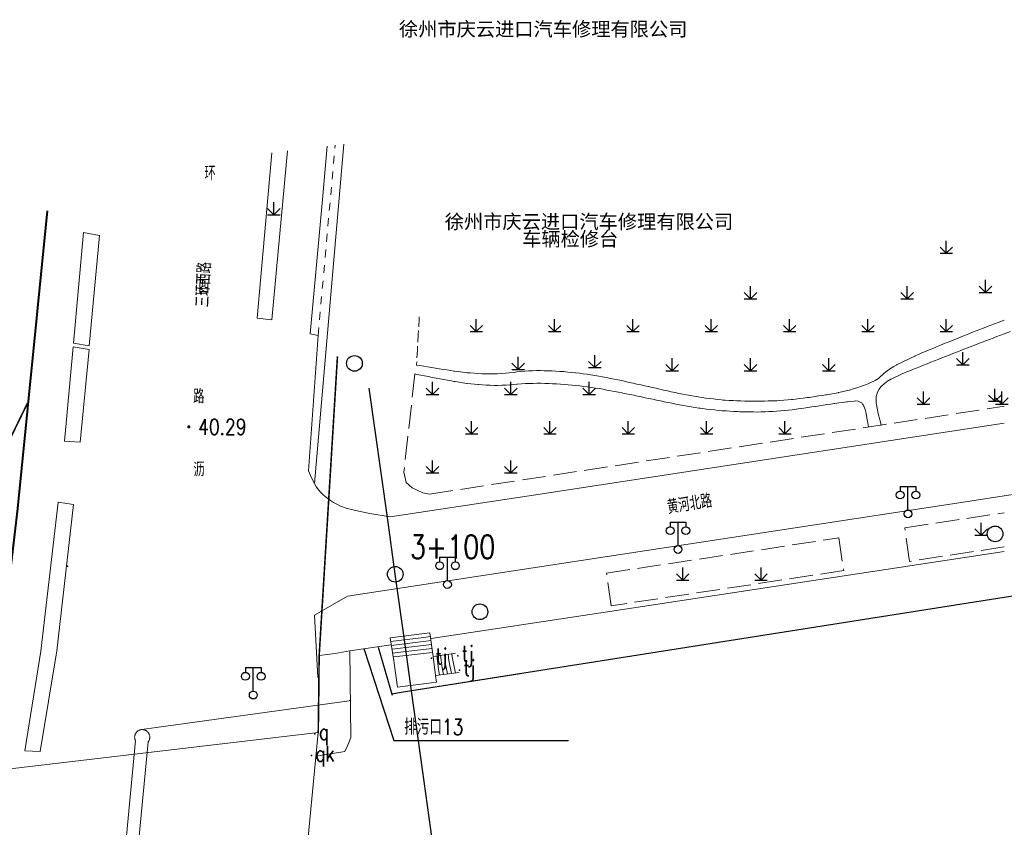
# Model space of a CAD drawing. Extents: x 39508475 to 39522402, y 3783947 to 3795549.
# Tile 72 of 256: x 39512124 to 39512250, y 3794350 to 3794453. Entities that reach past the tile are written whole.
import ezdxf
from ezdxf.enums import TextEntityAlignment as Align

# ---------------------------------------------------------------- set-up
doc = ezdxf.new("R2010")
doc.units = 0
doc.header["$PDSIZE"] = 0.2
doc.linetypes.add('X0', pattern=[4, 3, -1])
doc.linetypes.add('X6', pattern=[2, 1, -1])
doc.layers.get('0').update_dxf_attribs({"linetype": 'CONTINUOUS'})
for name, color, linetype in [('DLSS', 4, 'CONTINUOUS'), ('DMTZ', 3, 'CONTINUOUS'), ('GCD', 1, 'CONTINUOUS'), ('JCDL_CLKZD', 142, 'CONTINUOUS'), ('JCDL_DMX_F', 30, 'CONTINUOUS'), ('JCDL_JMDD_F', 231, 'CONTINUOUS'), ('JCDL_JMDX_F', 231, 'CONTINUOUS'), ('JCDL_JT_ZJ', 100, 'CONTINUOUS'), ('JCDL_JTD_F', 100, 'CONTINUOUS'), ('JCDL_JTM', 100, 'CONTINUOUS'), ('JCDL_JTX_F', 100, 'CONTINUOUS'), ('JCDL_ZBM', 3, 'CONTINUOUS'), ('JMD', 6, 'CONTINUOUS'), ('SXSS', 5, 'CONTINUOUS'), ('ZBTZ', 3, 'CONTINUOUS'), ('zdh', 7, 'CONTINUOUS'), ('断面线', 2, 'CONTINUOUS')]:
    doc.layers.add(name, color=color, linetype=linetype)
for name, color, linetype, lineweight in [('JCDL_JMDX', 1, 'CONTINUOUS', 0), ('JCDL_SXM', 5, 'CONTINUOUS', 0), ('JCDL_ZBX', 3, 'CONTINUOUS', 0), ('JCDL_ZBX_F', 7, 'CONTINUOUS', 0), ('TEXT1_ZJ', 7, 'CONTINUOUS', 0), ('TEXTL_ZJ', 7, 'CONTINUOUS', 0)]:
    doc.layers.add(name, color=color, linetype=linetype, lineweight=lineweight)
doc.styles.add('HT', font='simhei.ttf')
doc.styles.add('HZ', font='rs', dxfattribs={"width": 0.8, "bigfont": 'hztxt'})
doc.linetypes.add('10422', pattern='A,2,[150,AAA.SHX,S=1,R=0,X=0,Y=1],2,[177,AAA.SHX,S=1,R=0,X=0,Y=0.8],1e-09', length=4)
doc.linetypes.add('X35', pattern='A,2,[150,AAA.SHX,S=1,R=0,X=0,Y=1],2,[177,AAA.SHX,S=1,R=0,X=0,Y=0.8],1e-09', length=4)
doc.linetypes.add('X41', pattern='A,1,[18,symbolt.shx,S=1,R=0,X=0,Y=0],2,[8,symbolt.shx,S=1,R=0,X=0,Y=0],1', length=4)
doc.linetypes.add('X49', pattern='A,0,[5,symbolt.shx,S=1,R=0,X=0,Y=0],-10', length=10)
doc.linetypes.add('X67', pattern='A,1,[150,symbolx.shx,S=1,R=0,X=0,Y=1],2,[153,symbolx.shx,S=1,R=0,X=0,Y=0.8],2,[145,symbolx.shx,S=1,R=0,X=0,Y=0],0,[150,symbolx.shx,S=1,R=0,X=0,Y=1],2,[153,symbolx.shx,S=1,R=0,X=0,Y=0.8],2,[150,symbolx.shx,S=1,R=0,X=0,Y=1],0.5,-0.5,[146,symbolx.shx,S=1,R=0,X=0,Y=0],-0.5,0.5,[153,symbolx.shx,S=1,R=0,X=0,Y=0.8],1', length=12)

# ---------------------------------------------------------------- blocks, each defined once
blk = doc.blocks.new('5820000')
at = {"color": 0, "linetype": 'Continuous'}
blk.add_circle((0, 0), 1, dxfattribs=at)
blk = doc.blocks.new('9530003')
at = {"color": 0}
for p, q in [((0, 0), (0, 1.6)), ((-0.8, 0), (0.8, 0))]:
    blk.add_line(p, q, dxfattribs=at)
at = {"color": 0, "linetype": 'Continuous'}
for points in [[(0, 0), (-0.8, 0.8)], [(0, 0), (0.8, 0.8)]]:
    blk.add_lwpolyline(points, dxfattribs=at)
blk = doc.blocks.new('3521000')
at = {"color": 0}
for p, q in [((-1, 3.5), (1, 3.5)), ((0, 0.5), (0, 3.5))]:
    blk.add_line(p, q, dxfattribs=at)
at = {"color": 0, "linetype": 'Continuous', "flags": 128}
for points in [[(-1, 3.5), (-1, 2.9)], [(1, 3.5), (1, 2.9)]]:
    blk.add_lwpolyline(points, dxfattribs=at)
at = {"color": 0}
for centre in [(-1, 2.4), (1, 2.4), (0, 0)]:
    blk.add_circle(centre, 0.5, dxfattribs=at)
blk = doc.blocks.new('gc200')
at = {"const_width": 0.2}
blk.add_lwpolyline([(-0.1, 0, 1), (0.1, 0, 1)], format="xyb", close=True, dxfattribs=at)

msp = doc.modelspace()

# ---------------------------------------------------------------- linework, layer by layer
at = {"layer": 'DLSS', "linetype": 'Continuous', "lineweight": 0}
for points in [[(39512158.51212, 3794436.70807), (39512156.488, 3794415.17501), (39512154.607, 3794415.35), (39512156.48788, 3794436.47097)], [(39512116.90959, 3794357.16494), (39512162.42633, 3794362.52244), (39512158.39226, 3794320.22437), (39512112.94461, 3794315.06123), (39512116.90959, 3794357.16494)], [(39512158.39226, 3794320.22437), (39512162.42633, 3794362.52244)]]:
    msp.add_lwpolyline(points, dxfattribs=at)
at = {"layer": 'DLSS', "linetype": 'Continuous', "lineweight": 20}
for points in [[(39512161.16001, 3794395.908), (39512162.406, 3794413.166), (39512161.383, 3794413.35599), (39512163.009, 3794430.964), (39512163.57182, 3794437.30072)], [(39512250, 3794392.71053), (39512500, 3794430.70602)], [(39512250, 3794401.96069), (39512239.122, 3794400.306), (39512189.91299, 3794392.808), (39512171.591, 3794390.006), (39512169.02105, 3794390.46457), (39512167.1937, 3794390.82836), (39512165.99906, 3794391.12361), (39512165.286, 3794391.381), (39512164.7787, 3794391.62053), (39512164.35686, 3794391.84867), (39512163.98804, 3794392.08582), (39512163.63638, 3794392.35177), (39512163.30719, 3794392.62287), (39512163.02274, 3794392.87935), (39512162.76012, 3794393.14398), (39512162.495, 3794393.439), (39512162.22133, 3794393.7951), (39512161.92657, 3794394.2891), (39512161.58146, 3794394.97849), (39512161.16001, 3794395.908)], [(39512161.95599, 3794377.478), (39512166.162, 3794379.909), (39512245.04199, 3794391.957), (39512250, 3794392.71053)], [(39512162.353, 3794369.522), (39512161.95599, 3794377.478)]]:
    msp.add_lwpolyline(points, dxfattribs=at)
at = {"layer": 'DLSS', "linetype": 'X6', "lineweight": 0}
for points in [[(39512162.406, 3794413.166), (39512164.58665, 3794437.41959)], [(39512175.314, 3794415.53001), (39512175.30914, 3794415.28044), (39512175.22697, 3794413.78509), (39512175.19745, 3794413.28673), (39512175.10887, 3794411.79164), (39512175.07934, 3794411.29327), (39512174.99076, 3794409.79818), (39512174.96671, 3794409.39227), (39512175.40391, 3794409.31999), (39512175.89585, 3794409.23665), (39512176.38779, 3794409.15331), (39512176.87973, 3794409.06997), (39512177.37167, 3794408.98663), (39512177.52964, 3794408.95987), (39512177.86445, 3794408.90852), (39512178.35764, 3794408.83288), (39512178.85082, 3794408.75724), (39512179.34401, 3794408.6816), (39512179.73237, 3794408.62204), (39512179.83761, 3794408.60899), (39512180.33277, 3794408.54759), (39512180.82792, 3794408.48618), (39512181.32308, 3794408.42478), (39512181.42587, 3794408.41203), (39512181.81997, 3794408.38036), (39512182.31732, 3794408.34039), (39512182.795, 3794408.302), (39512182.81471, 3794408.30117), (39512183.31322, 3794408.28018), (39512183.81173, 3794408.25919), (39512184.31049, 3794408.2531), (39512184.80942, 3794408.25744), (39512185.30802, 3794408.27042), (39512185.80587, 3794408.30358), (39512186.30372, 3794408.33673), (39512186.31996, 3794408.33781), (39512186.79951, 3794408.39263), (39512187.29523, 3794408.44929), (39512187.59946, 3794408.48407), (39512187.79114, 3794408.50422), (39512188.28736, 3794408.55639), (39512188.78358, 3794408.60855), (39512189.28138, 3794408.63894), (39512189.77991, 3794408.65939), (39512190.27844, 3794408.67984), (39512190.32558, 3794408.68177), (39512190.77728, 3794408.67352), (39512191.27614, 3794408.6644), (39512191.77501, 3794408.65529), (39512192.27328, 3794408.63071), (39512192.77137, 3794408.60137), (39512193.26946, 3794408.57202), (39512193.76476, 3794408.54274), (39512194.26421, 3794408.495), (39512194.7609, 3794408.44753), (39512195.25759, 3794408.40005), (39512195.75427, 3794408.35258), (39512196.24812, 3794408.28222), (39512196.74132, 3794408.20673), (39512197.23453, 3794408.13124), (39512197.72773, 3794408.05575), (39512198.2209, 3794407.98001), (39512198.71037, 3794407.88324), (39512199.19985, 3794407.78648), (39512199.68933, 3794407.68971), (39512200.1788, 3794407.59294), (39512200.66828, 3794407.49617), (39512201.15754, 3794407.39837), (39512201.64437, 3794407.28906), (39512202.1312, 3794407.17975), (39512202.61803, 3794407.07044), (39512203.10486, 3794406.96114), (39512203.59169, 3794406.85183), (39512204.07852, 3794406.74252), (39512204.56535, 3794406.63322), (39512205.05243, 3794406.52504), (39512205.53968, 3794406.41762), (39512206.02693, 3794406.31021), (39512206.51418, 3794406.20279), (39512207.00143, 3794406.09537), (39512207.48868, 3794405.98796), (39512207.97593, 3794405.88054), (39512208.4413, 3794405.77795), (39512208.46335, 3794405.77398), (39512208.95438, 3794405.68544), (39512209.44541, 3794405.5969), (39512209.93645, 3794405.50836), (39512210.42748, 3794405.41982), (39512210.91851, 3794405.33128), (39512211.40954, 3794405.24274), (39512211.90438, 3794405.17963), (39512212.39981, 3794405.12051), (39512212.89525, 3794405.06139), (39512213.39068, 3794405.00227), (39512213.88612, 3794404.94315), (39512214.09676, 3794404.91801), (39512214.38322, 3794404.90371), (39512214.88155, 3794404.87884), (39512215.37988, 3794404.85396), (39512215.87821, 3794404.82908), (39512216.37654, 3794404.80421), (39512216.87524, 3794404.79189), (39512217.37417, 3794404.78695), (39512217.87309, 3794404.78201), (39512218.37202, 3794404.77706), (39512218.87095, 3794404.77212), (39512218.88298, 3794404.772), (39512219.36967, 3794404.78668), (39512219.8684, 3794404.80171), (39512220.36712, 3794404.81675), (39512220.86584, 3794404.83179), (39512220.96935, 3794404.83491), (39512221.36349, 3794404.86636), (39512221.86086, 3794404.90605), (39512222.35823, 3794404.94575), (39512222.8556, 3794404.98544), (39512222.9958, 3794404.99663), (39512223.35136, 3794405.04087), (39512223.8465, 3794405.10247), (39512224.34163, 3794405.16408), (39512224.83676, 3794405.22568), (39512225.1419, 3794405.26365), (39512225.33128, 3794405.29176), (39512225.82483, 3794405.36501), (39512226.31837, 3794405.43826), (39512226.81191, 3794405.51152), (39512227.18595, 3794405.56703), (39512227.30482, 3794405.58861), (39512227.79575, 3794405.67773), (39512228.28668, 3794405.76685), (39512228.7776, 3794405.85597), (39512228.82914, 3794405.86532), (39512229.26385, 3794405.96759), (39512229.74954, 3794406.08185), (39512230.19217, 3794406.18598), (39512230.23451, 3794406.19877), (39512230.71216, 3794406.34303), (39512231.1898, 3794406.48728), (39512231.66364, 3794406.64314), (39512232.13413, 3794406.80925), (39512232.60112, 3794406.98415), (39512233.05726, 3794407.18637), (39512233.49919, 3794407.41557), (39512233.91977, 3794407.67538), (39512234.2959, 3794408.01006), (39512234.38972, 3794408.09354), (39512234.66436, 3794408.34648), (39512235.05007, 3794408.66135), (39512235.45773, 3794408.94903), (39512235.8903, 3794409.19754), (39512236.28436, 3794409.42223), (39512236.32492, 3794409.44247), (39512236.77137, 3794409.66526), (39512237.21782, 3794409.88805), (39512237.66826, 3794410.10256), (39512238.12049, 3794410.31338), (39512238.57272, 3794410.52419), (39512238.6211, 3794410.54674), (39512239.02966, 3794410.72454), (39512239.48717, 3794410.92363), (39512239.94467, 3794411.12273), (39512240.40405, 3794411.31742), (39512240.86509, 3794411.50818), (39512241.32614, 3794411.69894), (39512241.78718, 3794411.8897), (39512242.24867, 3794412.07936), (39512242.71164, 3794412.2654), (39512243.17461, 3794412.45144), (39512243.63758, 3794412.63748), (39512244.10055, 3794412.82352), (39512244.56352, 3794413.00956), (39512245.02727, 3794413.19363), (39512245.49135, 3794413.37688), (39512245.95543, 3794413.56013), (39512246.41951, 3794413.74338), (39512246.88359, 3794413.92663), (39512247.28791, 3794414.08629), (39512247.34796, 3794414.10915), (39512247.81426, 3794414.28667), (39512248.28056, 3794414.4642), (39512248.74686, 3794414.64173), (39512249.21316, 3794414.81925)], [(39512250, 3794415.1048), (39512249.21316, 3794414.81925)], [(39512250.7893, 3794413.64904), (39512250, 3794413.3608)], [(39512249.9818, 3794413.35415), (39512249.51016, 3794413.18192), (39512249.03853, 3794413.00968), (39512248.75288, 3794412.90537), (39512248.56788, 3794412.8348), (39512248.09875, 3794412.65586), (39512247.62962, 3794412.47691), (39512247.16048, 3794412.29797), (39512246.69135, 3794412.11902), (39512246.22222, 3794411.94008), (39512246.18777, 3794411.92694), (39512245.75445, 3794411.75761), (39512245.28679, 3794411.57486), (39512244.81913, 3794411.39211), (39512244.35147, 3794411.20936), (39512243.8838, 3794411.02661), (39512243.41614, 3794410.84387), (39512242.94848, 3794410.66112), (39512242.48151, 3794410.47662), (39512242.01459, 3794410.29197), (39512241.54767, 3794410.10732), (39512241.08076, 3794409.92268), (39512240.61384, 3794409.73803), (39512240.14693, 3794409.55338), (39512239.6802, 3794409.36826), (39512239.21487, 3794409.17964), (39512238.74955, 3794408.99103), (39512238.28422, 3794408.80241), (39512237.8189, 3794408.61379), (39512237.54208, 3794408.50158), (39512237.35527, 3794408.42111), (39512236.89413, 3794408.22246), (39512236.433, 3794408.02381), (39512235.97882, 3794407.81035), (39512235.548, 3794407.591), (39512235.53209, 3794407.58126), (39512235.10511, 3794407.31714), (39512234.88235, 3794407.1712), (39512234.6926, 3794407.03122), (39512234.32542, 3794406.68969), (39512234.2407, 3794406.59451), (39512234.12726, 3794406.44562), (39512234.02314, 3794406.28969), (39512233.78324, 3794405.84962), (39512233.76408, 3794405.80428), (39512233.7171, 3794405.657), (39512233.67891, 3794405.50326), (39512233.65622, 3794405.36524), (39512233.62288, 3794404.86474), (39512233.64284, 3794404.54328), (39512233.67441, 3794404.36605), (39512233.76543, 3794403.87233), (39512233.87576, 3794403.3825), (39512233.98811, 3794402.89315), (39512234.10767, 3794402.40549), (39512234.22722, 3794401.91783), (39512234.287, 3794401.674)], [(39512250, 3794413.3608), (39512249.9818, 3794413.35415)], [(39512232.648, 3794401.49), (39512232.60943, 3794401.73632), (39512232.52922, 3794402.22846), (39512232.49799, 3794402.40541), (39512232.46176, 3794402.59056), (39512232.43621, 3794402.71832), (39512232.34844, 3794403.20916), (39512232.32286, 3794403.3649), (39512232.2811, 3794403.59458), (39512232.25452, 3794403.6986), (39512232.05774, 3794404.15432), (39512232.02962, 3794404.20297), (39512231.96918, 3794404.30708), (39512231.91709, 3794404.39616), (39512231.86821, 3794404.47907), (39512231.80778, 3794404.5571), (39512231.78855, 3794404.57136), (39512231.33834, 3794404.77453), (39512230.95059, 3794404.80369), (39512230.84126, 3794404.79353), (39512230.34476, 3794404.74741), (39512229.96898, 3794404.71251), (39512229.84888, 3794404.69587), (39512229.35496, 3794404.62746), (39512228.86103, 3794404.55904), (39512228.3671, 3794404.49063), (39512228.2895, 3794404.47988), (39512227.87418, 3794404.41539), (39512227.38145, 3794404.33887), (39512226.88871, 3794404.26236), (39512226.39597, 3794404.18585), (39512225.90323, 3794404.10934), (39512225.40985, 3794404.03713), (39512224.91634, 3794403.9658), (39512224.42283, 3794403.89446), (39512223.92931, 3794403.82313), (39512223.4358, 3794403.7518), (39512223.16982, 3794403.71335), (39512222.94102, 3794403.69093), (39512222.44476, 3794403.64228), (39512221.94849, 3794403.59364), (39512221.45223, 3794403.545), (39512220.95597, 3794403.49636), (39512220.45829, 3794403.46844), (39512219.96002, 3794403.44899), (39512219.46176, 3794403.42954), (39512218.9635, 3794403.41009), (39512218.46518, 3794403.39523), (39512217.9666, 3794403.40282), (39512217.46801, 3794403.41041), (39512216.96943, 3794403.418), (39512216.47085, 3794403.42559), (39512216.181, 3794403.43), (39512215.97257, 3794403.44183), (39512215.47473, 3794403.47007), (39512214.97689, 3794403.49831), (39512214.47905, 3794403.52656), (39512213.98121, 3794403.5548), (39512213.48465, 3794403.59787), (39512212.98936, 3794403.65557), (39512212.49407, 3794403.71326), (39512211.99877, 3794403.77095), (39512211.50348, 3794403.82864), (39512211.17846, 3794403.8665), (39512211.00948, 3794403.89536), (39512210.51796, 3794403.97931), (39512210.02644, 3794404.06327), (39512209.53491, 3794404.14722), (39512209.04339, 3794404.23118), (39512208.55187, 3794404.31513), (39512208.26665, 3794404.36385), (39512208.06172, 3794404.40638), (39512207.57349, 3794404.50771), (39512207.08525, 3794404.60904), (39512206.59701, 3794404.71037), (39512206.10877, 3794404.81169), (39512205.62054, 3794404.91302), (39512205.1323, 3794405.01435), (39512204.64416, 3794405.11616), (39512204.1563, 3794405.21927), (39512203.66843, 3794405.32238), (39512203.18057, 3794405.42549), (39512202.6927, 3794405.5286), (39512202.20484, 3794405.63171), (39512201.71697, 3794405.73483), (39512201.31504, 3794405.81978), (39512201.22871, 3794405.83591), (39512200.73855, 3794405.92753), (39512200.2484, 3794406.01915), (39512199.75825, 3794406.11077), (39512199.2681, 3794406.20238), (39512198.77794, 3794406.294), (39512198.52937, 3794406.34046), (39512198.28624, 3794406.37631), (39512197.79293, 3794406.44905), (39512197.29962, 3794406.52179), (39512196.80631, 3794406.59453), (39512196.31301, 3794406.66727), (39512195.81738, 3794406.72113), (39512195.32115, 3794406.77011), (39512194.82492, 3794406.8191), (39512194.32869, 3794406.86809), (39512193.8317, 3794406.90803), (39512193.33421, 3794406.94177), (39512192.83671, 3794406.97551), (39512192.33921, 3794407.00926), (39512191.84101, 3794407.02907), (39512191.34263, 3794407.04505), (39512190.84424, 3794407.06103), (39512190.62708, 3794407.068), (39512190.34576, 3794407.0627), (39512189.84721, 3794407.05331), (39512189.34866, 3794407.04392), (39512188.85092, 3794407.01662), (39512188.35357, 3794406.98069), (39512187.85623, 3794406.94476), (39512187.77322, 3794406.93876), (39512187.35908, 3794406.90621), (39512186.86197, 3794406.86714), (39512186.42101, 3794406.83248), (39512186.36473, 3794406.83049), (39512185.8664, 3794406.81287), (39512185.36807, 3794406.79525), (39512184.86958, 3794406.796), (39512184.37103, 3794406.80529), (39512183.87282, 3794406.82264), (39512183.37531, 3794406.85623), (39512182.8778, 3794406.88981), (39512182.801, 3794406.895), (39512182.38168, 3794406.9394), (39512181.88581, 3794406.9919), (39512181.42889, 3794407.04028), (39512181.39016, 3794407.04613), (39512180.89712, 3794407.12064), (39512180.40407, 3794407.19514), (39512179.91103, 3794407.26965), (39512179.74886, 3794407.29415), (39512179.41964, 3794407.35409), (39512178.92906, 3794407.4434), (39512178.43848, 3794407.53271), (39512177.94791, 3794407.62203), (39512177.57867, 3794407.68925), (39512177.45771, 3794407.71334), (39512176.96867, 3794407.81073), (39512176.47963, 3794407.90813), (39512175.99059, 3794408.00552), (39512175.50156, 3794408.10291), (39512175.01252, 3794408.2003), (39512174.768, 3794408.249)]]:
    msp.add_lwpolyline(points, dxfattribs=at)
at = {"layer": 'DLSS', "linetype": 'Continuous', "lineweight": 40}
msp.add_lwpolyline([(39512127.802, 3794429.045), (39512124.035, 3794391.093), (39512121.95127, 3794373.16867), (39512118.011, 3794359.56201)], dxfattribs=at)
at = {"layer": 'DLSS', "linetype": 'Continuous', "const_width": 0.2, "flags": 128}
for points in [[(39512162.42633, 3794362.52244), (39512162.542, 3794372.327), (39512164.87862, 3794410.48133)], [(39512125.33118, 3794404.57765), (39512122.78407, 3794399.34587), (39512120.08228, 3794396.99778), (39512118.63349, 3794395.94114), (39512115.89254, 3794395.04104), (39512110.37149, 3794394.1018), (39512081.92765, 3794389.71212), (39512055.65221, 3794385.44605), (39512039.59729, 3794381.86867), (39512038.97086, 3794382.43214), (39512038.53237, 3794382.9956), (39512037.84331, 3794384.12254), (39512037.78067, 3794384.43557), (39512037.78067, 3794384.81122)]]:
    msp.add_lwpolyline(points, dxfattribs=at)
at = {"layer": 'DMTZ', "linetype": 'X35', "lineweight": 0}
for points in [[(39512171.682, 3794373.694), (39512166.473, 3794372.914), (39512164.591, 3794372.57999), (39512162.542, 3794372.327), (39512162.53474, 3794368.68927), (39512162.478, 3794362.47201)], [(39512166.473, 3794372.914), (39512166.579, 3794361.862), (39512166.181, 3794360.884), (39512165.83, 3794360.078), (39512162.13899, 3794359.48499)], [(39512177.41199, 3794369.8), (39512177.53201, 3794368.94501), (39512172.525, 3794368.28901), (39512172.05551, 3794371.66759)]]:
    msp.add_lwpolyline(points, dxfattribs=at)
at = {"layer": 'DMTZ', "linetype": '10422', "flags": 128}
msp.add_lwpolyline([(39512171.9071, 3794367.23081), (39512170.12171, 3794373.3596)], dxfattribs=at)
at = {"layer": 'JCDL_CLKZD'}
msp.add_point((39512130.42, 3794383.74), dxfattribs=at)
at = {"layer": 'JCDL_DMX_F', "color": 3, "linetype": 'X41', "lineweight": 0}
msp.add_lwpolyline([(39512176.82901, 3794374.493), (39512199.91099, 3794377.98801), (39512250, 3794385.59144)], dxfattribs=at)
at = {"layer": 'JCDL_DMX_F', "color": 3, "linetype": 'X35', "lineweight": 0}
msp.add_lwpolyline([(39512172.05551, 3794371.66759), (39512172.525, 3794368.28901), (39512177.53201, 3794368.94501), (39512177.41199, 3794369.8)], dxfattribs=at)
at = {"layer": 'JCDL_JMDX', "color": 6, "linetype": 'X67', "lineweight": 0}
for points in [[(39512250, 3794379.73313), (39512387.191, 3794401.35), (39512391.348, 3794402.00501), (39512393.85149, 3794402.37981), (39512396.11157, 3794402.71883), (39512398.31952, 3794403.05083), (39512400.66999, 3794403.405), (39512413.07075, 3794405.28125), (39512453.02411, 3794411.32962), (39512500, 3794418.44183)], [(39512171.85212, 3794367.41955), (39512173.0099, 3794367.60198), (39512250, 3794379.73313)], [(39512140.19334, 3794362.9222), (39512166.38682, 3794366.5584)], [(39512166.38682, 3794366.5584), (39512166.53374, 3794366.58155)]]:
    msp.add_lwpolyline(points, dxfattribs=at)
at = {"layer": 'JCDL_JMDX', "color": 6, "linetype": 'Continuous', "lineweight": 0}
for points in [[(39512175.91592, 3794374.64626), (39512171.66675, 3794374.09877)], [(39512176.75467, 3794374.73783), (39512175.91592, 3794374.64626)], [(39512175.14383, 3794374.05053), (39512171.7445, 3794373.61253)], [(39512174.37175, 3794373.45479), (39512171.82225, 3794373.12629)], [(39512176.888, 3794373.7295), (39512174.37175, 3794373.45479)], [(39512176.82133, 3794374.23366), (39512175.14383, 3794374.05053)], [(39512173.59967, 3794372.85906), (39512171.9, 3794372.64006)], [(39512172.82759, 3794372.26332), (39512171.97775, 3794372.15382)], [(39512177.02133, 3794372.72117), (39512172.82759, 3794372.26332)], [(39512176.95467, 3794373.22533), (39512173.59967, 3794372.85906)], [(39512177.83766, 3794370.27167), (39512177.56767, 3794372.28583)], [(39512178.26333, 3794370.74333), (39512178.04733, 3794372.35467)], [(39512178.689, 3794371.215), (39512178.527, 3794372.4235)], [(39512179.11467, 3794371.68667), (39512179.00667, 3794372.49233)], [(39512179.54033, 3794372.15833), (39512179.48634, 3794372.56117)], [(39512179.92617, 3794370.08833), (39512179.54033, 3794372.15833)], [(39512178.9205, 3794369.973), (39512178.689, 3794371.215)], [(39512179.42334, 3794370.03067), (39512179.11467, 3794371.68667)], [(39512177.91483, 3794369.85767), (39512177.83766, 3794370.27167)], [(39512178.41767, 3794369.91533), (39512178.26333, 3794370.74333)]]:
    msp.add_lwpolyline(points, dxfattribs=at)
at = {"layer": 'JCDL_JMDX_F', "linetype": 'Continuous', "lineweight": 0}
for points in [[(39512132.473, 3794426.295), (39512131.196, 3794412.157), (39512133.19699, 3794411.84401), (39512134.495, 3794425.922), (39512132.473, 3794426.295)], [(39512130.02699, 3794399.68901), (39512132.038, 3794399.538), (39512133.187, 3794411.391), (39512131.151, 3794411.714), (39512130.02699, 3794399.68901)], [(39512176.688, 3794375.24199), (39512171.589, 3794374.585)], [(39512177.088, 3794372.217), (39512176.688, 3794375.24199)], [(39512172.05551, 3794371.66759), (39512171.589, 3794374.585)], [(39512179.966, 3794372.63), (39512177.088, 3794372.217)], [(39512177.41199, 3794369.8), (39512177.088, 3794372.217)], [(39512180.42901, 3794370.146), (39512177.41199, 3794369.8)]]:
    msp.add_lwpolyline(points, dxfattribs=at)
at = {"layer": 'JCDL_JTM', "linetype": 'Continuous', "lineweight": 0}
msp.add_lwpolyline([(39512116.90959, 3794357.16494), (39512162.42633, 3794362.52244), (39512158.39226, 3794320.22437), (39512112.94461, 3794315.06123), (39512116.90959, 3794357.16494)], dxfattribs=at)
at = {"layer": 'JCDL_JTX_F', "linetype": 'Continuous', "lineweight": 0}
msp.add_lwpolyline([(39512158.39226, 3794320.22437), (39512162.42633, 3794362.52244)], dxfattribs=at)
at = {"layer": 'JCDL_SXM', "lineweight": 0}
for points in [[(39512139.082, 3794361.498), (39512139.05442, 3794361.56076), (39512139.03173, 3794361.62546), (39512139.01368, 3794361.69161), (39512139.00035, 3794361.75887), (39512138.99183, 3794361.8269), (39512138.98814, 3794361.89536), (39512138.98931, 3794361.96392), (39512138.99532, 3794362.03222), (39512139.00616, 3794362.09992), (39512139.02177, 3794362.16669), (39512139.04207, 3794362.23218), (39512139.06695, 3794362.29607), (39512139.09629, 3794362.35804), (39512139.12994, 3794362.41778), (39512139.16775, 3794362.47498), (39512139.2095, 3794362.52937), (39512139.255, 3794362.58066), (39512139.30402, 3794362.6286), (39512139.35632, 3794362.67295), (39512139.41161, 3794362.71348), (39512139.46965, 3794362.75), (39512139.53012, 3794362.78232), (39512139.59273, 3794362.81027), (39512139.65715, 3794362.83373), (39512139.72308, 3794362.85256), (39512139.79018, 3794362.86667), (39512139.85811, 3794362.876), (39512139.92653, 3794362.8805), (39512139.99509, 3794362.88014), (39512140.06346, 3794362.87493), (39512140.068, 3794362.874), (39512140.13128, 3794362.86489), (39512140.19823, 3794362.85007), (39512140.26396, 3794362.83055), (39512140.32814, 3794362.80642), (39512140.39045, 3794362.77782), (39512140.45058, 3794362.74487), (39512140.50822, 3794362.70774), (39512140.5631, 3794362.66663), (39512140.61492, 3794362.62174), (39512140.66343, 3794362.57328), (39512140.7084, 3794362.52152), (39512140.74958, 3794362.4667), (39512140.78678, 3794362.40911), (39512140.81981, 3794362.34902), (39512140.8485, 3794362.28675), (39512140.87271, 3794362.2226), (39512140.89232, 3794362.1569), (39512140.90723, 3794362.08997), (39512140.91736, 3794362.02216), (39512140.92266, 3794361.9538), (39512140.92311, 3794361.88523), (39512140.91871, 3794361.81681), (39512140.90947, 3794361.74887), (39512140.89544, 3794361.68176), (39512140.8767, 3794361.6158), (39512140.85333, 3794361.55134), (39512140.82546, 3794361.4887), (39512140.79322, 3794361.42818), (39512140.75678, 3794361.3701), (39512140.716, 3794361.315), (39512136.359, 3794315.842)], [(39512134.779, 3794315.974), (39512139.082, 3794361.498)]]:
    msp.add_lwpolyline(points, dxfattribs=at)
at = {"layer": 'JCDL_ZBM', "linetype": 'Continuous', "lineweight": 0}
for points in [[(39512133.19699, 3794411.84401), (39512131.196, 3794412.157), (39512132.473, 3794426.295), (39512134.495, 3794425.922), (39512133.19699, 3794411.84401)], [(39512131.151, 3794411.714), (39512133.187, 3794411.391), (39512132.038, 3794399.538), (39512130.02699, 3794399.68901), (39512131.151, 3794411.714)], [(39512129.245, 3794391.88), (39512131.162, 3794391.609), (39512129.03999, 3794372.94), (39512126.947, 3794360.08901), (39512124.979, 3794360.174), (39512127.00301, 3794372.871), (39512129.245, 3794391.88)]]:
    msp.add_lwpolyline(points, dxfattribs=at)
at = {"layer": 'JCDL_ZBX', "color": 114, "linetype": 'X49', "lineweight": 0, "true_color": 0x009944}
msp.add_lwpolyline([(39512165.6944, 3794437.54934), (39512161.92657, 3794394.2891)], dxfattribs=at)
at = {"layer": 'JCDL_ZBX', "color": 114, "linetype": 'Continuous', "lineweight": 0, "true_color": 0x009944}
msp.add_lwpolyline([(39512124.979, 3794360.174), (39512127.00301, 3794372.871), (39512129.245, 3794391.88), (39512131.162, 3794391.609), (39512129.03999, 3794372.94), (39512126.947, 3794360.08901), (39512124.979, 3794360.174)], dxfattribs=at)
at = {"layer": 'JCDL_ZBX_F', "color": 114, "linetype": 'X0', "lineweight": 0, "true_color": 0x009944}
for points in [[(39512174.768, 3794408.249), (39512173.34501, 3794395.701), (39512173.63886, 3794394.41646), (39512174.3939, 3794393.7085), (39512175.75375, 3794393.08175), (39512176.61799, 3794392.92413), (39512250, 3794404.12903)], [(39512250, 3794386.2049), (39512237.893, 3794384.34301), (39512237.297, 3794388.626), (39512250, 3794390.55099)], [(39512199.21199, 3794382.835), (39512228.867, 3794387.329), (39512229.49796, 3794383.16536), (39512199.834, 3794378.66999), (39512199.21199, 3794382.835)]]:
    msp.add_lwpolyline(points, dxfattribs=at)
at = {"layer": 'JMD', "linetype": 'Continuous'}
for p, q in [((39512168.25871, 3794373.20444), (39512172.06233, 3794361.48991)), ((39512172.06233, 3794361.48991), (39512194.36233, 3794361.48991))]:
    msp.add_line(p, q, dxfattribs=at)
at = {"layer": 'JMD', "linetype": 'X67', "lineweight": 0}
for points in [[(39512171.85212, 3794367.41955), (39512173.0099, 3794367.60198), (39512188.21193, 3794369.99733)], [(39512140.19334, 3794362.9222), (39512166.38682, 3794366.5584)], [(39512166.38682, 3794366.5584), (39512166.53374, 3794366.58155)]]:
    msp.add_lwpolyline(points, dxfattribs=at)
at = {"layer": 'SXSS', "linetype": '10422'}
for points in [[(39512701.671, 3794446.846), (39512695.09478, 3794444.96131), (39512672.626, 3794443.699), (39512668.5573, 3794443.29197), (39512667.33662, 3794443.28863), (39512667.19965, 3794443.62368), (39512667.07658, 3794444.47639), (39512666.453, 3794445.04546), (39512663.56819, 3794444.43521), (39512654.55058, 3794441.81514), (39512620.1126, 3794436.62751), (39512568.66063, 3794428.83735), (39512526.52298, 3794422.45744), (39512500, 3794418.44183), (39512453.02411, 3794411.32962), (39512413.07075, 3794405.28125), (39512400.66999, 3794403.405), (39512387.191, 3794401.35), (39512250, 3794379.73313), (39512173.0099, 3794367.60198), (39512171.85212, 3794367.41955)], [(39512166.53374, 3794366.58155), (39512166.38682, 3794366.5584)]]:
    msp.add_lwpolyline(points, dxfattribs=at)
at = {"layer": 'SXSS', "lineweight": 0}
for points in [[(39512139.082, 3794361.498), (39512139.05442, 3794361.56076), (39512139.03173, 3794361.62546), (39512139.01368, 3794361.69161), (39512139.00035, 3794361.75887), (39512138.99183, 3794361.8269), (39512138.98814, 3794361.89536), (39512138.98931, 3794361.96392), (39512138.99532, 3794362.03222), (39512139.00616, 3794362.09992), (39512139.02177, 3794362.16669), (39512139.04207, 3794362.23218), (39512139.06695, 3794362.29607), (39512139.09629, 3794362.35804), (39512139.12994, 3794362.41778), (39512139.16775, 3794362.47498), (39512139.2095, 3794362.52937), (39512139.255, 3794362.58066), (39512139.30402, 3794362.6286), (39512139.35632, 3794362.67295), (39512139.41161, 3794362.71348), (39512139.46965, 3794362.75), (39512139.53012, 3794362.78232), (39512139.59273, 3794362.81027), (39512139.65715, 3794362.83373), (39512139.72308, 3794362.85256), (39512139.79018, 3794362.86667), (39512139.85811, 3794362.876), (39512139.92653, 3794362.8805), (39512139.99509, 3794362.88014), (39512140.06346, 3794362.87493), (39512140.068, 3794362.874), (39512140.13128, 3794362.86489), (39512140.19823, 3794362.85007), (39512140.26396, 3794362.83055), (39512140.32814, 3794362.80642), (39512140.39045, 3794362.77782), (39512140.45058, 3794362.74487), (39512140.50822, 3794362.70774), (39512140.5631, 3794362.66663), (39512140.61492, 3794362.62174), (39512140.66343, 3794362.57328), (39512140.7084, 3794362.52152), (39512140.74958, 3794362.4667), (39512140.78678, 3794362.40911), (39512140.81981, 3794362.34902), (39512140.8485, 3794362.28675), (39512140.87271, 3794362.2226), (39512140.89232, 3794362.1569), (39512140.90723, 3794362.08997), (39512140.91736, 3794362.02216), (39512140.92266, 3794361.9538), (39512140.92311, 3794361.88523), (39512140.91871, 3794361.81681), (39512140.90947, 3794361.74887), (39512140.89544, 3794361.68176), (39512140.8767, 3794361.6158), (39512140.85333, 3794361.55134), (39512140.82546, 3794361.4887), (39512140.79322, 3794361.42818), (39512140.75678, 3794361.3701), (39512140.716, 3794361.315), (39512136.359, 3794315.842)], [(39512134.779, 3794315.974), (39512139.082, 3794361.498)]]:
    msp.add_lwpolyline(points, dxfattribs=at)
at = {"layer": 'zdh', "color": 1}
for p in [(39512180.233, 3794372.305, 36.622), (39512176.892, 3794371.977, 38.285), (39512180.472, 3794370.481, 36.576), (39512162.006, 3794362.331, 40.158), (39512161.547, 3794359.568, 40.189)]:
    msp.add_point(p, dxfattribs=at)
at = {"layer": '断面线', "color": 1, "flags": 128}
msp.add_lwpolyline([(39512186.80246, 3794278.28743), (39512182.54285, 3794308.85974), (39512181.98509, 3794312.86294), (39512181.38895, 3794317.14161), (39512181.13242, 3794318.98281), (39512180.46721, 3794323.75718), (39512179.32304, 3794331.96917), (39512177.85589, 3794342.4993), (39512175.7263, 3794357.78398), (39512174.3294, 3794367.80989), (39512173.42167, 3794374.32488), (39512172.25562, 3794382.69398), (39512171.24423, 3794389.95297), (39512168.94566, 3794406.45044)], dxfattribs=at)
at = {"layer": '断面线'}
msp.add_circle((39512172.25562, 3794382.69398), 1, dxfattribs=at)

# ---------------------------------------------------------------- block references
at = {"layer": 'GCD', "linetype": 'Continuous'}
ref = msp.add_blockref('gc200', (39512145.8926, 3794401.5, 40.29), dxfattribs=at)
ref.add_attrib('height', '40.29', dxfattribs={"linetype": 'Continuous', "height": 2, "style": 'HZ', "width": 0.8}).set_placement((39512147.0926, 3794401.5, 40.29), align=Align.MIDDLE_LEFT)
at = {"layer": 'JCDL_JMDD_F'}
for p in [(39512237.70001, 3794390.406), (39512208.349, 3794385.85901), (39512178.918, 3794381.385), (39512154.129, 3794367.28499)]:
    msp.add_blockref('3521000', p, dxfattribs=at)
at = {"layer": 'JCDL_JTD_F'}
for p in [(39512167.05066, 3794409.60201), (39512248.821, 3794387.849), (39512183.064, 3794377.906)]:
    msp.add_blockref('5820000', p, dxfattribs=at)
at = {"layer": 'ZBTZ'}
for p in [(39512156.76461, 3794428.558), (39512242.59135, 3794423.64425), (39512247.5906, 3794418.645), (39512217.5951, 3794417.845), (39512237.5921, 3794417.845), (39512182.6004, 3794413.6458), (39512192.59885, 3794413.64575), (39512202.59735, 3794413.64575), (39512212.59585, 3794413.64575), (39512222.59435, 3794413.64575), (39512232.59285, 3794413.64575), (39512242.59135, 3794413.64575), (39512187.94743, 3794408.8353), (39512197.74085, 3794409.05713), (39512207.5966, 3794408.6465), (39512217.5951, 3794408.6465), (39512227.5936, 3794408.6465), (39512244.6931, 3794409.4164), (39512177.00425, 3794405.62585), (39512187.0027, 3794405.6258), (39512197.0012, 3794405.6258), (39512248.79292, 3794404.76295), (39512239.69385, 3794404.41715), (39512249.69234, 3794404.41716), (39512182.0035, 3794400.6266), (39512192.00195, 3794400.62655), (39512202.00045, 3794400.62655), (39512211.99895, 3794400.62655), (39512221.99745, 3794400.62655), (39512177.00425, 3794395.62735), (39512187.00275, 3794395.62735), (39512247.0535, 3794387.671), (39512208.94825, 3794381.96175), (39512218.94675, 3794381.96175)]:
    msp.add_blockref('9530003', p, dxfattribs=at)

# ---------------------------------------------------------------- texts
at = {"color": 6, "linetype": 'Continuous', "style": 'HZ', "width": 0.8}
msp.add_text('排污口13', height=2, dxfattribs=at).set_placement((39512173.39854, 3794362.21579))
at = {"layer": 'JCDL_JT_ZJ', "lineweight": 0, "style": 'HZ', "width": 0.8}
for s, p in [('环', (39512147.89495, 3794432.41567)), ('西', (39512147.09097, 3794417.99581)), ('路', (39512146.45769, 3794403.94776))]:
    msp.add_text(s, height=1.8, dxfattribs=at).set_placement(p, align=Align.BOTTOM_LEFT)
msp.add_text('沥', height=1.8, rotation=2.1083875, dxfattribs=at).set_placement((39512146.54596, 3794394.60875), align=Align.BOTTOM_LEFT)
at = {"layer": 'TEXT1_ZJ', "style": 'HT'}
for s, p in [('徐州市庆云进口汽车修理有限公司', (39512172.7198, 3794450.80558)), ('徐州市庆云进口汽车修理有限公司', (39512178.57079, 3794426.2434)), ('车辆检修台', (39512188.45054, 3794424.03114))]:
    msp.add_text(s, height=1.8, dxfattribs=at).set_placement(p, align=Align.BOTTOM_LEFT)
at = {"layer": 'TEXTL_ZJ', "style": 'HZ', "width": 0.8}
for s, rotation, p in [('三环西路', 87.0846778, (39512149.04901, 3794416.70816)), ('黄河北路', 9.0219697, (39512207.20042, 3794389.82264))]:
    msp.add_text(s, height=1.8, rotation=rotation, dxfattribs=at).set_placement(p, align=Align.BOTTOM_LEFT)
at = {"layer": 'zdh', "color": 1, "style": 'HZ', "width": 0.8}
for s, p in [('tj', (39512180.733, 3794371.555, 36.622)), ('tj', (39512177.392, 3794371.227, 38.285)), ('tj', (39512180.972, 3794369.731, 36.576)), ('q', (39512162.506, 3794361.581, 40.158)), ('qk', (39512162.047, 3794358.818, 40.189))]:
    msp.add_text(s, height=2, dxfattribs=at).set_placement(p)
at = {"layer": '断面线', "linetype": 'Continuous', "style": 'HZ', "width": 0.8}
msp.add_text('3+100', height=3, dxfattribs=at).set_placement((39512185.03203, 3794386.20006), align=Align.MIDDLE_RIGHT)

doc.saveas('drawing.dxf')
